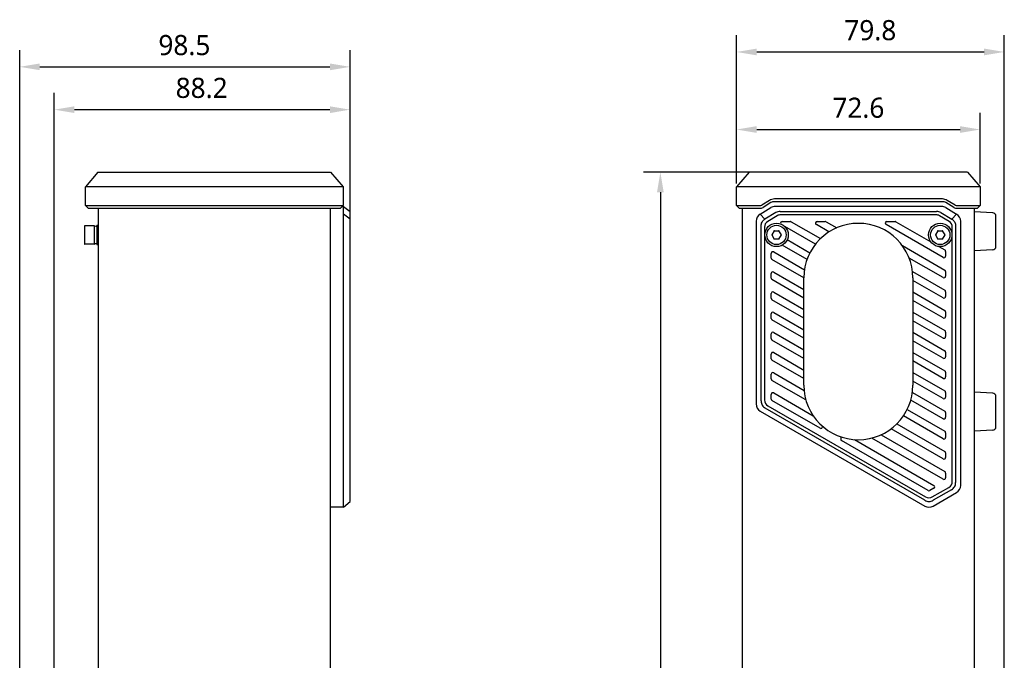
# Model space of a CAD drawing. Header units: millimetres. Extents: x 94 to 419, y 87 to 364.
# Tile 2 of 6: x 94 to 241, y 269 to 364. Entities that reach past the tile are written whole.
import ezdxf

# ---------------------------------------------------------------- set-up
doc = ezdxf.new("R2010")
doc.units = ezdxf.units.MM
doc.header["$LTSCALE"] = 32.67
doc.header["$PDMODE"] = 3
doc.header["$PDSIZE"] = 8
doc.layers.get('0').update_dxf_attribs({"linetype": 'CONTINUOUS'})
doc.layers.get('Defpoints').update_dxf_attribs({"linetype": 'CONTINUOUS'})
for name, color, linetype in [('00_COMPONENTS_1', 7, 'CONTINUOUS'), ('20_ALL_FEATURES', 7, 'CONTINUOUS'), ('51__DRAFT_DIMS', 7, 'CONTINUOUS')]:
    doc.layers.add(name, color=color, linetype=linetype)
doc.styles.get("Standard").update_dxf_attribs({"font": 'Roboto-Regular.ttf'})
doc.dimstyles.new('DIMSTYLE_1', dxfattribs={"dimtxt": 3, "dimasz": 3, "dimexe": 2.5, "dimexo": 0.5, "dimgap": 0.75, "dimtad": 1, "dimlfac": 2, "dimdsep": 46, "dimtxsty": 'STANDARD', "dimblk": '_FILLED', "dimblk1": '_FILLED', "dimblk2": '_FILLED', "dimcen": 0.09, "dimclrt": 3, "dimazin": 2, "dimtp": 0.3, "dimtm": 0.3, "dimtfac": 1, "dimtofl": 0, "dimtmove": 0, "dimatfit": 3, "dimldrblk": '_FILLED', "dimfxl": 1, "dimtolj": 1, "dimarcsym": 0})
doc.dimstyles.new('DIMSTYLE_2', dxfattribs={"dimtxt": 3, "dimasz": 3, "dimexe": 2.5, "dimexo": 0.5, "dimgap": 0.75, "dimtad": 1, "dimdec": 1, "dimlfac": 2, "dimdsep": 46, "dimtxsty": 'STANDARD', "dimblk": '_FILLED', "dimblk1": '_FILLED', "dimblk2": '_FILLED', "dimcen": 0.09, "dimclrt": 3, "dimazin": 2, "dimtp": 0.8, "dimtm": 0.8, "dimtfac": 1, "dimtdec": 1, "dimtofl": 0, "dimtmove": 0, "dimatfit": 3, "dimldrblk": '_FILLED', "dimfxl": 1, "dimtolj": 1, "dimarcsym": 0})

# ---------------------------------------------------------------- blocks, each defined once
blk = doc.blocks.new('_FILLED')
at = {"color": 0, "linetype": 'ByBlock'}
blk.add_solid([(0, 0), (-1, 0.167), (-1, -0.167)], dxfattribs=at)
blk = doc.blocks.new('*D1')
at = {"layer": '51__DRAFT_DIMS', "color": 0, "lineweight": -2}
for p, q in [((94.06, 259.62), (94.06, 359.71)), ((143.31, 333.99), (143.31, 359.71)), ((97.06, 357.21), (140.31, 357.21))]:
    blk.add_line(p, q, dxfattribs=at)
at = {"layer": 'Defpoints', "color": 0}
for p in [(143.31, 357.21), (143.31, 333.49), (94.06, 259.12)]:
    blk.add_point(p, dxfattribs=at)
at = {"layer": '51__DRAFT_DIMS', "color": 0, "linetype": 'ByBlock', "lineweight": -2, "xscale": 3, "yscale": 3, "zscale": 3, "rotation": 180}
blk.add_blockref('_FILLED', (94.06, 357.21), dxfattribs=at)
at = {"layer": '51__DRAFT_DIMS', "color": 0, "linetype": 'ByBlock', "lineweight": -2, "xscale": 3, "yscale": 3, "zscale": 3}
blk.add_blockref('_FILLED', (143.31, 357.21), dxfattribs=at)
at = {"layer": '51__DRAFT_DIMS', "color": 3, "insert": (118.61, 361.96), "char_height": 3, "attachment_point": 2, "line_spacing_factor": 0.9}
blk.add_mtext('\\A1;98.5', dxfattribs=at)
blk = doc.blocks.new('*D2')
at = {"layer": '51__DRAFT_DIMS', "color": 0, "lineweight": -2}
for p, q in [((99.21, 264.78), (99.21, 353.33)), ((143.31, 326.92), (143.31, 353.33)), ((140.31, 350.83), (102.21, 350.83))]:
    blk.add_line(p, q, dxfattribs=at)
at = {"layer": 'Defpoints', "color": 0}
for p in [(99.21, 350.83), (143.31, 326.42), (99.21, 264.28)]:
    blk.add_point(p, dxfattribs=at)
at = {"layer": '51__DRAFT_DIMS', "color": 0, "linetype": 'ByBlock', "lineweight": -2, "xscale": 3, "yscale": 3, "zscale": 3, "rotation": 180}
blk.add_blockref('_FILLED', (99.21, 350.83), dxfattribs=at)
at = {"layer": '51__DRAFT_DIMS', "color": 0, "linetype": 'ByBlock', "lineweight": -2, "xscale": 3, "yscale": 3, "zscale": 3}
blk.add_blockref('_FILLED', (143.31, 350.83), dxfattribs=at)
at = {"layer": '51__DRAFT_DIMS', "color": 3, "insert": (121.18, 355.58), "char_height": 3, "attachment_point": 2, "line_spacing_factor": 0.9}
blk.add_mtext('\\A1;88.2', dxfattribs=at)
blk = doc.blocks.new('*D3')
at = {"layer": '51__DRAFT_DIMS', "color": 0, "lineweight": -2}
for p, q in [((200.91, 339.81), (200.91, 350.37)), ((237.21, 339.81), (237.21, 350.37)), ((203.91, 347.87), (234.21, 347.87))]:
    blk.add_line(p, q, dxfattribs=at)
at = {"layer": 'Defpoints', "color": 0}
for p in [(237.21, 347.87), (200.91, 339.31), (237.21, 339.31)]:
    blk.add_point(p, dxfattribs=at)
at = {"layer": '51__DRAFT_DIMS', "color": 0, "linetype": 'ByBlock', "lineweight": -2, "xscale": 3, "yscale": 3, "zscale": 3, "rotation": 180}
blk.add_blockref('_FILLED', (200.91, 347.87), dxfattribs=at)
at = {"layer": '51__DRAFT_DIMS', "color": 0, "linetype": 'ByBlock', "lineweight": -2, "xscale": 3, "yscale": 3, "zscale": 3}
blk.add_blockref('_FILLED', (237.21, 347.87), dxfattribs=at)
at = {"layer": '51__DRAFT_DIMS', "color": 3, "insert": (219.06, 352.62), "char_height": 3, "attachment_point": 2, "line_spacing_factor": 0.9}
blk.add_mtext('\\A1;72.6', dxfattribs=at)
blk = doc.blocks.new('*D4')
at = {"layer": '51__DRAFT_DIMS', "color": 0, "lineweight": -2}
for p, q in [((200.91, 339.81), (200.91, 361.93)), ((240.81, 264.27), (240.81, 361.93)), ((203.91, 359.43), (237.81, 359.43))]:
    blk.add_line(p, q, dxfattribs=at)
at = {"layer": 'Defpoints', "color": 0}
for p in [(240.81, 359.43), (200.91, 339.31), (240.81, 263.77)]:
    blk.add_point(p, dxfattribs=at)
at = {"layer": '51__DRAFT_DIMS', "color": 0, "linetype": 'ByBlock', "lineweight": -2, "xscale": 3, "yscale": 3, "zscale": 3, "rotation": 180}
blk.add_blockref('_FILLED', (200.91, 359.43), dxfattribs=at)
at = {"layer": '51__DRAFT_DIMS', "color": 0, "linetype": 'ByBlock', "lineweight": -2, "xscale": 3, "yscale": 3, "zscale": 3}
blk.add_blockref('_FILLED', (240.81, 359.43), dxfattribs=at)
at = {"layer": '51__DRAFT_DIMS', "color": 3, "insert": (220.84, 364.18), "char_height": 3, "attachment_point": 2, "line_spacing_factor": 0.9}
blk.add_mtext('\\A1;79.8', dxfattribs=at)
blk = doc.blocks.new('*D5')
at = {"layer": '51__DRAFT_DIMS', "color": 0, "lineweight": -2}
for p, q in [((207.5, 341.53), (187.05, 341.53)), ((189.55, 338.53), (189.55, 116.5)), ((221.17, 113.5), (187.05, 113.5))]:
    blk.add_line(p, q, dxfattribs=at)
at = {"layer": 'Defpoints', "color": 0}
for p in [(208, 341.53), (189.55, 113.5), (221.67, 113.5)]:
    blk.add_point(p, dxfattribs=at)
at = {"layer": '51__DRAFT_DIMS', "color": 0, "linetype": 'ByBlock', "lineweight": -2, "xscale": 3, "yscale": 3, "zscale": 3}
for p, rotation in [((189.55, 341.53), 90), ((189.55, 113.5), 270)]:
    blk.add_blockref('_FILLED', p, dxfattribs=dict(at, rotation=rotation))
at = {"layer": '51__DRAFT_DIMS', "color": 3, "insert": (184.8, 227.33), "char_height": 3, "attachment_point": 2, "rotation": 90, "line_spacing_factor": 0.9}
blk.add_mtext('\\A1;456.1', dxfattribs=at)

msp = doc.modelspace()

# ---------------------------------------------------------------- linework, layer by layer
at = {"layer": '00_COMPONENTS_1', "color": 7}
for p, q in [((103.7106, 333.491), (103.7106, 330.841)), ((105.1606, 333.541), (103.7606, 333.541)), ((105.2106, 330.841), (105.2106, 333.491)), ((105.5606, 333.6035), (105.5606, 330.7285)), ((105.5606, 333.6035), (105.8106, 333.6035)), ((206.502, 332.791), (206.1411, 332.166)), ((206.1411, 332.166), (206.502, 331.541)), ((206.502, 332.791), (207.2237, 332.791)), ((207.5845, 332.166), (207.2237, 332.791)), ((207.2237, 331.541), (207.5845, 332.166)), ((230.902, 332.791), (230.5411, 332.166)), ((230.5411, 332.166), (230.902, 331.541)), ((230.902, 332.791), (231.6237, 332.791)), ((231.9845, 332.166), (231.6237, 332.791)), ((231.6237, 331.541), (231.9845, 332.166)), ((105.1606, 330.791), (103.7606, 330.791)), ((105.2106, 330.866), (105.5606, 330.866)), ((105.5606, 330.7285), (105.8106, 330.7285)), ((207.2237, 331.541), (206.502, 331.541)), ((231.6237, 331.541), (230.902, 331.541))]:
    msp.add_line(p, q, dxfattribs=at)
for centre in [(206.8628, 332.166), (231.2628, 332.166)]:
    msp.add_circle(centre, 1.4375, dxfattribs=at)
for centre, radius, start, end in [((103.7606, 333.491), 0.05, 90, 180), ((105.1606, 333.491), 0.05, 0, 90), ((206.8628, 332.166), 0.7, 176.765501, 183.234499), ((206.8628, 332.166), 0.7, 116.765501, 123.234499), ((206.8628, 332.166), 0.7, 56.765501, 63.234499), ((206.8628, 332.166), 0.7, 356.765501, 3.234499), ((231.2628, 332.166), 0.7, 176.765501, 183.234499), ((231.2628, 332.166), 0.7, 116.765501, 123.234499), ((231.2628, 332.166), 0.7, 56.765501, 63.234499), ((231.2628, 332.166), 0.7, 356.765501, 3.234499), ((103.7606, 330.841), 0.05, 180, 270), ((105.1606, 330.841), 0.05, 270, 360), ((206.8628, 332.166), 0.7, 236.765501, 243.234499), ((206.8628, 332.166), 0.7, 296.765501, 303.234499), ((231.2628, 332.166), 0.7, 236.765501, 243.234499), ((231.2628, 332.166), 0.7, 296.765501, 303.234499)]:
    msp.add_arc(centre, radius, start, end, dxfattribs=at)
for centre, start_param, end_param in [((105.1446, 332.166), 0.45965151, 0.73458993), ((105.7103, 332.166), 0.90077958, 1.00474485)]:
    msp.add_ellipse(centre, major_axis=(0.9192, 0.9193), ratio=0.99999509, start_param=start_param, end_param=end_param, dxfattribs=at)
at = {"layer": '20_ALL_FEATURES', "color": 7}
for p, q in [((105.7275, 341.5341), (103.8543, 339.3111)), ((105.7275, 341.5341), (140.3938, 341.5341)), ((140.3938, 341.5341), (142.267, 339.3111)), ((202.7863, 341.5341), (200.9131, 339.3111)), ((235.3414, 341.5341), (202.7863, 341.5341)), ((235.3414, 341.5341), (237.2147, 339.3111)), ((103.8543, 336.5324), (103.8543, 339.3111)), ((142.267, 339.3111), (103.8543, 339.3111)), ((142.267, 339.3111), (142.267, 336.5324)), ((200.9131, 336.5324), (200.9131, 339.3111)), ((237.2147, 339.3111), (200.9131, 339.3111)), ((237.2147, 339.3111), (237.2147, 336.5324)), ((104.2543, 336.1324), (103.8543, 336.5324)), ((103.8543, 336.5324), (142.267, 336.5324)), ((104.2543, 336.1324), (141.867, 336.1324)), ((105.8106, 118.8996), (105.8106, 336.1324)), ((140.3106, 336.1324), (140.3106, 118.8996)), ((142.267, 336.5324), (141.867, 336.1324)), ((142.1506, 336.416), (142.3106, 336.416)), ((142.3106, 291.5798), (142.3106, 336.416)), ((142.3106, 336.416), (143.3106, 335.666)), ((201.3131, 336.1324), (200.9131, 336.5324)), ((200.9131, 336.5324), (204.3401, 336.5324)), ((201.3131, 336.1324), (204.3401, 336.1324)), ((201.8128, 118.8996), (201.8128, 336.1324)), ((204.4197, 335.2801), (206.0159, 336.2379)), ((205.8166, 337.3186), (204.6488, 336.6179)), ((206.0224, 336.9756), (204.8546, 336.2749)), ((231.5888, 337.5181), (206.5369, 337.5181)), ((231.5888, 337.1181), (206.5369, 337.1181)), ((231.4666, 336.416), (206.6591, 336.416)), ((233.2711, 336.2749), (232.1033, 336.9756)), ((232.1097, 336.2379), (233.706, 335.2801)), ((233.4769, 336.6179), (232.3091, 337.3186)), ((233.7856, 336.5324), (237.2147, 336.5324)), ((233.7856, 336.1324), (236.8147, 336.1324)), ((236.3128, 336.1324), (236.3128, 118.8996)), ((237.2147, 336.5324), (236.8147, 336.1324)), ((143.3106, 334.4985), (142.3106, 335.2801)), ((143.3106, 292.4458), (143.3106, 335.666)), ((205.1093, 334.4985), (204.4197, 335.2801)), ((206.7582, 335.4879), (205.1093, 334.4985)), ((206.9561, 335.0235), (205.5483, 334.1789)), ((207.4013, 335.666), (230.7244, 335.666)), ((230.6551, 335.166), (207.4706, 335.166)), ((232.5773, 334.1789), (231.1696, 335.0235)), ((231.3675, 335.4879), (233.0163, 334.4985)), ((233.706, 335.2801), (233.0163, 334.4985)), ((239.089, 335.4605), (236.3128, 335.606)), ((239.5628, 330.4508), (239.5628, 334.9612)), ((203.8128, 334.2083), (203.8128, 306.9877)), ((204.5628, 307.4207), (204.5628, 333.4854)), ((205.0628, 333.3214), (205.0628, 307.565)), ((207.7216, 334.166), (208.9216, 334.166)), ((212.6644, 330.7736), (208.0875, 333.4161)), ((209.0466, 334.1325), (213.4172, 331.6091)), ((214.6838, 332.6099), (212.7966, 333.6995)), ((212.9216, 334.166), (214.1216, 334.166)), ((214.2466, 334.1325), (215.8282, 333.2194)), ((231.6878, 328.7971), (223.1966, 333.6995)), ((223.3216, 334.166), (224.5216, 334.166)), ((224.6466, 334.1325), (229.8564, 331.1246)), ((233.0628, 295.415), (233.0628, 333.3214)), ((233.5628, 333.4854), (233.5628, 295.2707)), ((234.3128, 294.8377), (234.3128, 334.2083)), ((211.4101, 328.4956), (207.7074, 330.6333)), ((208.4664, 331.4653), (211.8521, 329.5105)), ((225.6143, 330.5716), (231.9378, 326.9207)), ((231.0642, 330.4273), (231.9378, 329.9229)), ((206.0628, 328.7249), (206.0628, 329.4177)), ((206.4378, 329.6342), (211.0295, 326.9832)), ((232.0628, 329.7064), (232.0628, 329.0136)), ((239.089, 329.9515), (236.3128, 329.806)), ((210.9378, 325.766), (206.1878, 328.5084)), ((231.6878, 325.7949), (226.6349, 328.7122)), ((206.0628, 325.7227), (206.0628, 326.4155)), ((206.4378, 326.632), (210.9378, 324.0339)), ((227.135, 326.6914), (231.9378, 323.9185)), ((232.0628, 326.7042), (232.0628, 326.0114)), ((210.9378, 322.7638), (206.1878, 325.5062)), ((210.9378, 309.766), (210.9378, 325.766)), ((227.1878, 325.766), (227.1878, 309.766)), ((231.6878, 322.7926), (227.1878, 325.3907)), ((206.0628, 322.7205), (206.0628, 323.4133)), ((206.4378, 323.6298), (210.9378, 321.0317)), ((227.1878, 323.6587), (231.9378, 320.9163)), ((232.0628, 323.702), (232.0628, 323.0091)), ((210.9378, 319.7616), (206.1878, 322.504)), ((231.6878, 319.7904), (227.1878, 322.3885)), ((206.0628, 319.7183), (206.0628, 320.4111)), ((206.4378, 320.6276), (210.9378, 318.0295)), ((227.1878, 320.6564), (231.9378, 317.914)), ((232.0628, 320.6997), (232.0628, 320.0069)), ((210.9378, 316.7593), (206.1878, 319.5017)), ((231.6878, 316.7882), (227.1878, 319.3863)), ((206.0628, 316.716), (206.0628, 317.4089)), ((206.4378, 317.6254), (210.9378, 315.0273)), ((227.1878, 317.6542), (231.9378, 314.9118)), ((232.0628, 317.6975), (232.0628, 317.0047)), ((210.9378, 313.7571), (206.1878, 316.4995)), ((231.6878, 313.786), (227.1878, 316.3841)), ((206.0628, 313.7138), (206.0628, 314.4066)), ((206.4378, 314.6231), (210.9378, 312.0251)), ((227.1878, 314.652), (231.9378, 311.9096)), ((232.0628, 314.6953), (232.0628, 314.0025)), ((210.9378, 310.7549), (206.1878, 313.4973)), ((231.6878, 310.7838), (227.1878, 313.3818)), ((206.0628, 310.7116), (206.0628, 311.4044)), ((206.4378, 311.6209), (210.9738, 309.0021)), ((227.1878, 311.6498), (231.9378, 308.9074)), ((232.0628, 311.6931), (232.0628, 311.0003)), ((211.2375, 307.5796), (206.1878, 310.4951)), ((231.6878, 307.7815), (227.1878, 310.3796)), ((206.0628, 307.7094), (206.0628, 308.4022)), ((206.4378, 308.6187), (212.3312, 305.2161)), ((227.1161, 308.689), (231.9378, 305.9051)), ((232.0628, 308.6909), (232.0628, 307.998)), ((239.089, 308.5855), (236.3128, 308.731)), ((213.3469, 303.3595), (206.1878, 307.4929)), ((231.6878, 304.7793), (226.8811, 307.5545)), ((239.5628, 303.5758), (239.5628, 308.0862)), ((204.4378, 305.9051), (228.96, 291.7472)), ((228.96, 292.6133), (205.1878, 306.3382)), ((205.5628, 306.699), (229.085, 293.1185)), ((226.3332, 306.1387), (231.9378, 302.9029)), ((232.0628, 305.6886), (232.0628, 304.9958)), ((224.8057, 304.0184), (231.9378, 299.9007)), ((231.6878, 301.7771), (225.7766, 305.1899)), ((213.7219, 303.5761), (213.7219, 303.643)), ((222.4458, 302.3787), (231.9378, 296.8985)), ((231.6878, 298.7749), (223.9253, 303.2566)), ((232.0628, 302.6864), (232.0628, 301.9936)), ((239.089, 303.0765), (236.3128, 302.931)), ((216.4306, 302.0792), (216.4306, 301.7235)), ((229.46, 294.0566), (216.5556, 301.507)), ((218.4883, 301.6613), (230.31, 294.8361)), ((231.6878, 295.7727), (221.0821, 301.8959)), ((232.0628, 299.6842), (232.0628, 298.9914)), ((232.0628, 296.682), (232.0628, 295.9892)), ((230.31, 294.4031), (229.71, 294.0566)), ((230.085, 293.1185), (232.5628, 294.549)), ((232.9378, 294.1882), (230.21, 292.6133)), ((230.21, 291.7472), (233.6878, 293.7551)), ((142.3106, 291.5798), (143.3106, 292.4458)), ((142.3106, 291.5798), (140.3106, 291.5798))]:
    msp.add_line(p, q, dxfattribs=at)
for centre in [(206.8628, 332.166), (231.2628, 332.166)]:
    msp.add_circle(centre, 1.75, dxfattribs=at)
for centre, radius, start, end in [((204.3401, 337.1324), 0.6, 270.000003, 300.963725), ((204.3401, 337.1324), 1, 270, 300.963726), ((206.5369, 336.1181), 1.4, 90.000004, 120.963724), ((206.6591, 335.166), 1.25, 90, 120.963757), ((206.5369, 336.1181), 1, 90, 120.963726), ((231.4666, 335.166), 1.25, 59.036243, 90), ((231.5888, 336.1181), 1.4, 59.036274, 90.000002), ((231.5888, 336.1181), 1, 59.036274, 90), ((233.7856, 337.1324), 1, 239.036274, 270), ((233.7856, 337.1324), 0.6, 239.036276, 269.999998), ((205.0628, 334.2083), 1.25, 120.963757, 180), ((207.4013, 334.416), 1.25, 90.000043, 120.963714), ((207.4706, 334.166), 1, 90, 120.963756), ((230.6551, 334.166), 1, 59.036243, 90), ((230.7244, 334.416), 1.25, 59.036286, 89.999919), ((233.0628, 334.2083), 1.25, 0, 59.036243), ((239.0628, 334.9612), 0.5, 0, 87), ((206.0628, 333.3214), 1, 120.963757, 180), ((207.7216, 333.916), 0.25, 90, 209.026865), ((208.9216, 333.916), 0.25, 60, 90), ((219.0628, 325.766), 8.125, 0, 179.999962), ((212.9216, 333.916), 0.25, 90, 240), ((214.1216, 333.916), 0.25, 60, 90), ((223.3216, 333.916), 0.25, 90, 240), ((224.5216, 333.916), 0.25, 60, 90), ((232.0628, 333.3214), 1, 0, 59.036243), ((239.0628, 330.4508), 0.5, 273, 360), ((206.3128, 329.4177), 0.25, 60, 180), ((206.3128, 328.7249), 0.25, 180, 240), ((231.8128, 329.0136), 0.25, 240, 360), ((231.8128, 329.7064), 0.25, 0, 60), ((206.3128, 326.4155), 0.25, 60, 180), ((231.8128, 326.0114), 0.25, 240, 360), ((231.8128, 326.7042), 0.25, 0, 60), ((206.3128, 325.7227), 0.25, 180, 240), ((206.3128, 323.4133), 0.25, 60, 180), ((231.8128, 323.0091), 0.25, 240, 360), ((231.8128, 323.702), 0.25, 0, 60), ((206.3128, 322.7205), 0.25, 180, 240), ((206.3128, 320.4111), 0.25, 60, 180), ((231.8128, 320.0069), 0.25, 240, 360), ((231.8128, 320.6997), 0.25, 0, 60), ((206.3128, 319.7183), 0.25, 180, 240), ((206.3128, 317.4089), 0.25, 60, 180), ((231.8128, 317.0047), 0.25, 240, 360), ((231.8128, 317.6975), 0.25, 0, 60), ((206.3128, 316.716), 0.25, 180, 240), ((206.3128, 314.4066), 0.25, 60, 180), ((231.8128, 314.6953), 0.25, 0, 60), ((206.3128, 313.7138), 0.25, 180, 240), ((231.8128, 314.0025), 0.25, 240, 360), ((206.3128, 311.4044), 0.25, 60, 180), ((231.8128, 311.6931), 0.25, 0, 60), ((206.3128, 310.7116), 0.25, 180, 240), ((219.0628, 309.766), 8.125, 180, 360), ((231.8128, 311.0003), 0.25, 240, 360), ((206.3128, 308.4022), 0.25, 60, 180), ((231.8128, 308.6909), 0.25, 0, 60), ((239.0628, 308.0862), 0.5, 0, 87), ((205.0628, 306.9877), 1.25, 180, 240), ((206.0628, 307.565), 1, 180, 240), ((206.3128, 307.7094), 0.25, 180, 240), ((231.8128, 307.998), 0.25, 240, 360), ((231.8128, 305.6886), 0.25, 0, 60), ((231.8128, 304.9958), 0.25, 240, 360), ((213.4719, 303.5761), 0.25, 240, 360), ((231.8128, 302.6864), 0.25, 0, 60), ((239.0628, 303.5758), 0.5, 273, 360), ((216.6806, 301.7235), 0.25, 180, 240), ((231.8128, 301.9936), 0.25, 240, 360), ((231.8128, 299.6842), 0.25, 0, 60), ((231.8128, 298.9914), 0.25, 240, 360), ((231.8128, 296.682), 0.25, 0, 60), ((231.8128, 295.9892), 0.25, 240, 360), ((232.0628, 295.415), 1, 300, 360), ((229.585, 294.2732), 0.25, 240, 300), ((230.185, 294.6196), 0.25, 300, 60), ((233.0628, 294.8377), 1.25, 300, 360), ((229.585, 293.9845), 1, 240, 300), ((229.585, 292.8298), 1.25, 240, 300)]:
    msp.add_arc(centre, radius, start, end, dxfattribs=at)
for points, knots in [([(204.5628, 333.4854), (204.5628, 333.5352), (204.5699, 333.6351), (204.6081, 333.831), (204.6807, 334.0191), (204.7859, 334.1889), (204.8808, 334.3052), (204.9902, 334.4078), (205.069, 334.4691), (205.1093, 334.4985)], [0, 0, 0, 0, 0.12504558, 0.25009791, 0.49974666, 0.62479619, 0.74984346, 0.87491124, 1, 1, 1, 1]), ([(233.0163, 334.4985), (233.0566, 334.4691), (233.1355, 334.4078), (233.2449, 334.3053), (233.3397, 334.1889), (233.4449, 334.0191), (233.5176, 333.831), (233.5558, 333.6351), (233.5628, 333.5352), (233.5628, 333.4854)], [0, 0, 0, 0, 0.12508909, 0.25015583, 0.37520085, 0.50024858, 0.74990067, 0.87495655, 1, 1, 1, 1]), ([(204.5628, 307.4207), (204.5628, 307.3119), (204.5918, 307.0934), (204.7178, 306.7885), (204.9189, 306.5269), (205.0936, 306.3926), (205.1878, 306.3382)], [0, 0, 0, 0, 0.25000064, 0.49999981, 0.74999921, 1, 1, 1, 1]), ([(232.9378, 294.1882), (233.032, 294.2426), (233.2068, 294.3769), (233.4079, 294.6385), (233.5338, 294.9434), (233.5628, 295.1619), (233.5628, 295.2707)], [0, 0, 0, 0, 0.25000064, 0.49999981, 0.74999921, 1, 1, 1, 1]), ([(228.96, 292.6133), (229.0542, 292.5589), (229.258, 292.4747), (229.585, 292.4313), (229.9121, 292.4747), (230.1158, 292.5589), (230.21, 292.6133)], [0, 0, 0, 0, 0.25000064, 0.49999981, 0.74999921, 1, 1, 1, 1])]:
    msp.add_open_spline(points, degree=3, knots=knots, dxfattribs=at)

# ---------------------------------------------------------------- dimensions: what is measured, and where the dimension line sits
at = {"layer": '51__DRAFT_DIMS', "color": 4}
for base, p1, p2, picture, middle in [((240.8128, 359.4347), (200.9131, 339.3111), (240.8128, 263.766), '*D4', (220.8366, 359.4347)), ((143.3106, 357.2119), (94.0606, 259.1221), (143.3106, 333.4854), '*D1', (118.6065, 357.2119)), ((237.2147, 347.8661), (200.9131, 339.3111), (237.2147, 339.3111), '*D3', (219.0551, 347.8661))]:
    dim = msp.add_linear_dim(base=base, p1=p1, p2=p2, dimstyle='DIMSTYLE_1', dxfattribs=at)
    dim.commit()
    dim.dimension.update_dxf_attribs({"geometry": picture, "text_midpoint": middle, "dimtype": 160})
for base, p1, p2, angle, dimstyle, picture, middle in [((99.2106, 350.8303), (143.3106, 326.4155), (99.2106, 264.2832), 180, 'DIMSTYLE_1', '*D2', (121.1815, 350.8303)), ((189.5507, 113.4978), (208.0026, 341.5341), (221.6676, 113.4978), 270, 'DIMSTYLE_2', '*D5', (189.5507, 227.3285))]:
    dim = msp.add_linear_dim(base=base, p1=p1, p2=p2, angle=angle, dimstyle=dimstyle, dxfattribs=at)
    dim.commit()
    dim.dimension.update_dxf_attribs({"geometry": picture, "text_midpoint": middle, "dimtype": 160})

doc.saveas('drawing.dxf')
